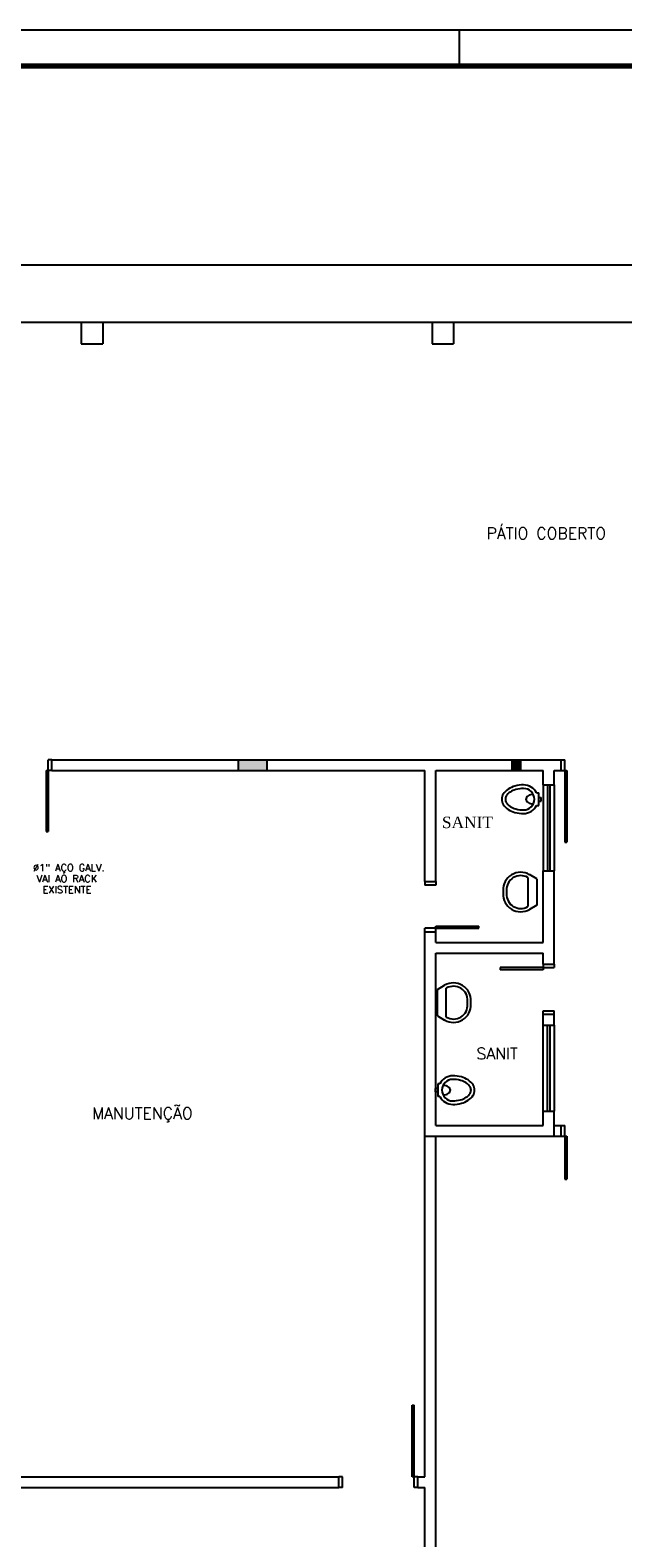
# Model space of a CAD drawing. Extents: x -13.5 to 60.2, y -0.1 to 41.9.
# Tile 51 of 57: x 27.2 to 35.5, y 20.9 to 41.9. Entities that reach past the tile are written whole.
import ezdxf

# ---------------------------------------------------------------- set-up
doc = ezdxf.new("R2010")
doc.units = 0
doc.header["$MEASUREMENT"] = 0
for name, color, linetype in [('CIRCUITOS', 2, 'Continuous'), ('PAREDES', 8, 'Continuous'), ('PRANCHA', 8, 'Continuous')]:
    doc.layers.add(name, color=color, linetype=linetype)
doc.styles.add('50-30', font='romans.shx', dxfattribs={"height": 0.16})
doc.styles.add('ROMANS', font='romans')

# ---------------------------------------------------------------- blocks, each defined once
blk = doc.blocks.new('1-50 A0 FGR')
at = {"layer": 'PRANCHA'}
for p, q in [((3692.67, 59.449), (3632.52, 59.449)), ((3665.695, 58.949), (3665.695, 59.449))]:
    blk.add_line(p, q, dxfattribs=at)
at = {"layer": 'PRANCHA', "const_width": 0.075}
blk.add_lwpolyline([(3633.77, 58.949), (3633.77, 17.949), (3692.17, 17.949), (3692.17, 58.949), (3633.77, 58.949)], dxfattribs=at)
blk = doc.blocks.new('ENTORNO')
at = {"layer": 'PAREDES'}
for points in [[(115.109, -4.259), (115.109, -4.409), (115.509, -4.409), (115.509, -4.259)], [(119.059, -4.409), (119.059, -4.259), (118.909, -4.259), (118.909, -4.409)]]:
    blk.add_hatch(color=256, dxfattribs=at).paths.add_polyline_path(points)
for p, q in [((93.359, 2.641), (132.809, 2.641)), ((111.52, 1.841), (132.759, 1.841)), ((112.919, 1.841), (113.219, 1.841)), ((112.919, 1.841), (112.919, 1.541)), ((113.219, 1.841), (113.219, 1.541)), ((117.809, 1.841), (118.109, 1.841)), ((117.809, 1.841), (117.809, 1.541)), ((118.109, 1.841), (118.109, 1.541)), ((112.919, 1.541), (113.219, 1.541)), ((117.809, 1.541), (118.109, 1.541)), ((112.429, -4.41), (112.459, -4.41)), ((112.429, -4.41), (112.429, -5.26)), ((112.459, -4.409), (112.459, -4.259)), ((112.509, -4.259), (112.459, -4.259)), ((112.509, -4.409), (112.459, -4.409)), ((112.459, -4.41), (112.459, -5.26)), ((112.509, -4.259), (119.609, -4.259)), ((112.509, -4.409), (112.509, -4.259)), ((112.509, -4.409), (117.709, -4.409)), ((114.527, -4.409), (114.677, -4.409)), ((115.109, -4.409), (115.109, -4.259)), ((115.509, -4.409), (115.509, -4.259)), ((117.709, -5.959), (117.709, -4.409)), ((117.859, -5.959), (117.859, -4.409)), ((117.859, -4.409), (119.359, -4.409)), ((119.359, -4.609), (119.359, -4.409)), ((119.509, -4.609), (119.509, -4.409)), ((119.509, -4.409), (119.609, -4.409)), ((119.609, -4.409), (119.609, -4.259)), ((119.609, -4.259), (119.659, -4.259)), ((119.609, -4.409), (119.659, -4.409)), ((119.659, -4.409), (119.659, -4.259)), ((119.659, -4.409), (119.659, -5.409)), ((119.659, -4.409), (119.689, -4.409)), ((119.689, -4.409), (119.689, -5.409)), ((119.359, -4.609), (119.359, -5.809)), ((119.359, -4.609), (119.509, -4.609)), ((119.419, -4.609), (119.419, -5.809)), ((119.449, -4.609), (119.449, -5.809)), ((119.509, -4.609), (119.509, -5.809)), ((119.265, -4.723), (119.295, -4.723)), ((119.295, -4.898), (119.295, -4.723)), ((119.295, -4.785), (119.33, -4.785)), ((119.295, -4.835), (119.33, -4.835)), ((119.33, -4.835), (119.33, -4.785)), ((119.265, -4.898), (119.295, -4.898)), ((112.429, -5.26), (112.459, -5.26)), ((119.659, -5.409), (119.689, -5.409)), ((119.268, -5.92), (119.167, -5.862)), ((119.359, -5.809), (119.509, -5.809)), ((119.359, -6.809), (119.359, -5.809)), ((119.509, -7.109), (119.509, -5.809)), ((117.709, -5.959), (117.709, -6.009)), ((117.709, -5.959), (117.859, -5.959)), ((117.859, -6.009), (117.709, -6.009)), ((117.859, -5.959), (117.859, -6.009)), ((118.8, -6.085), (118.8, -6.124)), ((118.846, -6.085), (118.846, -6.124)), ((119.144, -5.902), (119.144, -6.307)), ((119.268, -5.92), (119.268, -6.289)), ((119.268, -6.289), (119.167, -6.347)), ((117.709, -6.659), (117.709, -6.609)), ((117.859, -6.609), (117.709, -6.609)), ((117.709, -14.259), (117.709, -6.659)), ((117.709, -6.659), (117.859, -6.659)), ((117.859, -6.579), (118.459, -6.579)), ((117.859, -6.609), (117.859, -6.579)), ((117.859, -6.579), (117.859, -6.579)), ((117.859, -6.609), (118.459, -6.609)), ((117.859, -6.659), (117.859, -6.609)), ((117.859, -6.809), (117.859, -6.659)), ((118.459, -6.609), (118.459, -6.579)), ((117.859, -6.809), (119.359, -6.809)), ((118.909, -6.809), (119.359, -6.809)), ((117.859, -9.359), (117.859, -6.959)), ((117.859, -6.959), (119.359, -6.959)), ((119.359, -7.109), (119.359, -6.959)), ((119.359, -7.109), (119.509, -7.109)), ((119.359, -7.109), (119.359, -7.159)), ((119.509, -7.109), (119.509, -7.159)), ((118.759, -7.159), (118.759, -7.189)), ((119.359, -7.159), (118.759, -7.159)), ((119.359, -7.189), (118.759, -7.189)), ((119.359, -7.159), (119.509, -7.159)), ((119.359, -7.159), (119.359, -7.189)), ((119.359, -7.189), (119.359, -7.189)), ((117.883, -7.463), (117.984, -7.405)), ((117.883, -7.831), (117.883, -7.463)), ((118.007, -7.85), (118.007, -7.444)), ((118.304, -7.666), (118.304, -7.628)), ((118.35, -7.666), (118.35, -7.628)), ((119.359, -7.759), (119.509, -7.759)), ((119.359, -7.809), (119.359, -7.759)), ((119.509, -7.809), (119.509, -7.759)), ((117.883, -7.831), (117.984, -7.889)), ((119.359, -7.809), (119.509, -7.809)), ((119.359, -7.959), (119.359, -7.809)), ((119.359, -9.159), (119.359, -7.959)), ((119.359, -7.959), (119.509, -7.959)), ((119.419, -9.159), (119.419, -7.959)), ((119.449, -7.959), (119.449, -9.159)), ((119.509, -7.959), (119.509, -7.809)), ((119.509, -7.959), (119.509, -9.159)), ((117.887, -8.78), (117.887, -8.954)), ((117.917, -8.78), (117.887, -8.78)), ((117.887, -8.842), (117.852, -8.842)), ((117.852, -8.842), (117.852, -8.892)), ((117.887, -8.892), (117.852, -8.892)), ((117.917, -8.954), (117.887, -8.954)), ((119.359, -9.159), (119.509, -9.159)), ((119.359, -9.359), (119.359, -9.159)), ((119.509, -9.509), (119.509, -9.159)), ((117.859, -9.359), (119.359, -9.359)), ((119.509, -9.359), (119.609, -9.359)), ((119.609, -9.509), (119.609, -9.359)), ((119.609, -9.359), (119.659, -9.359)), ((119.659, -9.509), (119.659, -9.359)), ((117.709, -9.509), (119.609, -9.509)), ((117.859, -23.259), (117.859, -9.509)), ((119.609, -9.509), (119.659, -9.509)), ((119.659, -9.509), (119.689, -9.509)), ((119.659, -9.509), (119.659, -10.109)), ((119.689, -9.509), (119.689, -10.109)), ((119.659, -10.109), (119.689, -10.109)), ((117.529, -14.259), (117.529, -13.26)), ((117.529, -13.26), (117.559, -13.26)), ((117.559, -14.259), (117.559, -13.26)), ((110.159, -14.259), (116.509, -14.259)), ((116.509, -14.409), (116.509, -14.259)), ((116.559, -14.259), (116.509, -14.259)), ((116.559, -14.409), (116.559, -14.259)), ((117.609, -14.259), (117.529, -14.259)), ((117.559, -14.409), (117.559, -14.259)), ((117.609, -14.259), (117.709, -14.259)), ((117.609, -14.259), (117.709, -14.259)), ((117.609, -14.409), (117.609, -14.259)), ((110.309, -14.409), (116.509, -14.409)), ((116.559, -14.409), (116.509, -14.409)), ((117.609, -14.409), (117.559, -14.409)), ((117.609, -14.409), (117.709, -14.409)), ((117.709, -23.259), (117.709, -14.409))]:
    blk.add_line(p, q, dxfattribs=at)
for points in [[(119.085, -4.61, 0.066402), (118.963, -4.627, 0.078959), (118.869, -4.669, 0.107161), (118.8, -4.739, 0.141785), (118.78, -4.81, 0.141785), (118.8, -4.882, 0.107161), (118.869, -4.952, 0.078959), (118.963, -4.994, 0.066402), (119.085, -5.01, 0.066402)], [(119.085, -4.66, 0.066402), (118.976, -4.675, 0.078959), (118.896, -4.711, 0.107161), (118.843, -4.765, 0.141785), (118.83, -4.81, 0.141785), (118.843, -4.855, 0.107161), (118.896, -4.91, 0.078959), (118.976, -4.946, 0.066402), (119.085, -4.96, 0.066402)], [(119.22, -4.745, 0.064559), (119.179, -4.75, 0.077436), (119.147, -4.764, 0.107172), (119.124, -4.787, 0.145191), (119.117, -4.81, 0.145191), (119.124, -4.834, 0.107172), (119.147, -4.857, 0.077436), (119.179, -4.871, 0.064559), (119.22, -4.876, 0.064559)], [(117.962, -8.932, 0.064559), (118.003, -8.927, 0.077436), (118.034, -8.913, 0.107172), (118.057, -8.89, 0.145191), (118.064, -8.867, 0.145191), (118.057, -8.843, 0.107172), (118.034, -8.82, 0.077436), (118.003, -8.807, 0.064559), (117.962, -8.801, 0.064559)], [(118.097, -9.067, 0.066402), (118.218, -9.05, 0.078959), (118.312, -9.008, 0.107161), (118.381, -8.938, 0.141785), (118.402, -8.867, 0.141785), (118.381, -8.795, 0.107161), (118.312, -8.725, 0.078959), (118.218, -8.683, 0.066402), (118.097, -8.667, 0.066402)], [(118.097, -9.017, 0.066402), (118.205, -9.002, 0.078959), (118.285, -8.966, 0.107161), (118.339, -8.912, 0.141785), (118.352, -8.867, 0.141785), (118.339, -8.822, 0.107161), (118.285, -8.767, 0.078959), (118.205, -8.731, 0.066402), (118.097, -8.717, 0.066402)]]:
    blk.add_lwpolyline(points, format="xyb", dxfattribs=at)
for centre, radius, start, end in [((119.085, -4.81), 0.2, 25.8419, 90), ((119.085, -4.81), 0.15, 270, 90), ((119.085, -4.81), 0.2, 270, 334.1581), ((119.044, -6.073), 0.244, 59.7586, 182.8364), ((119.044, -6.073), 0.198, 59.7586, 182.8364), ((119.044, -6.136), 0.244, 177.1636, 300.2414), ((119.044, -6.136), 0.198, 177.1636, 300.2414), ((118.107, -7.616), 0.244, 357.1636, 120.2414), ((118.107, -7.616), 0.198, 357.1636, 120.2414), ((118.107, -7.678), 0.244, 239.7586, 2.8364), ((118.107, -7.678), 0.198, 239.7586, 2.8364), ((118.097, -8.867), 0.2, 90, 154.1581), ((118.097, -8.867), 0.15, 90, 270), ((118.097, -8.867), 0.2, 205.8419, 270)]:
    blk.add_arc(centre, radius, start, end, dxfattribs=at)
at = {"layer": 'PAREDES', "style": '50-30'}
for s, p in [('PÁTIO COBERTO', (118.568, -1.182)), ('SANIT', (118.428, -8.437)), ('MANUTENÇÃO', (113.073, -9.27))]:
    blk.add_text(s, height=0.16, dxfattribs=at).set_placement(p)
at = {"layer": 'PAREDES', "insert": (117.946, -5.053), "char_height": 0.16, "attachment_point": 1, "style": '50-30'}
blk.add_mtext('\\fTimes New Roman|b0|i0|c0|p18;SANIT', dxfattribs=at)

msp = doc.modelspace()

# ---------------------------------------------------------------- block references
msp.add_blockref('1-50 A0 FGR', (-3632.471, -17.509))
at = {"layer": 'PAREDES'}
msp.add_blockref('ENTORNO', (-84.967, 36.025), dxfattribs=at)

# ---------------------------------------------------------------- texts
at = {"layer": 'CIRCUITOS', "insert": (27.267, 30.311), "char_height": 0.1, "width": 1.14953, "attachment_point": 1, "line_spacing_factor": 0.923077, "style": 'ROMANS'}
msp.add_mtext('{\\W0.128616; }Ø1" AÇO GALV.\\P{\\W0.91433; }VAI AO RACK \\P{\\W2.1048; }EXISTENTE', dxfattribs=at)

doc.saveas('drawing.dxf')
